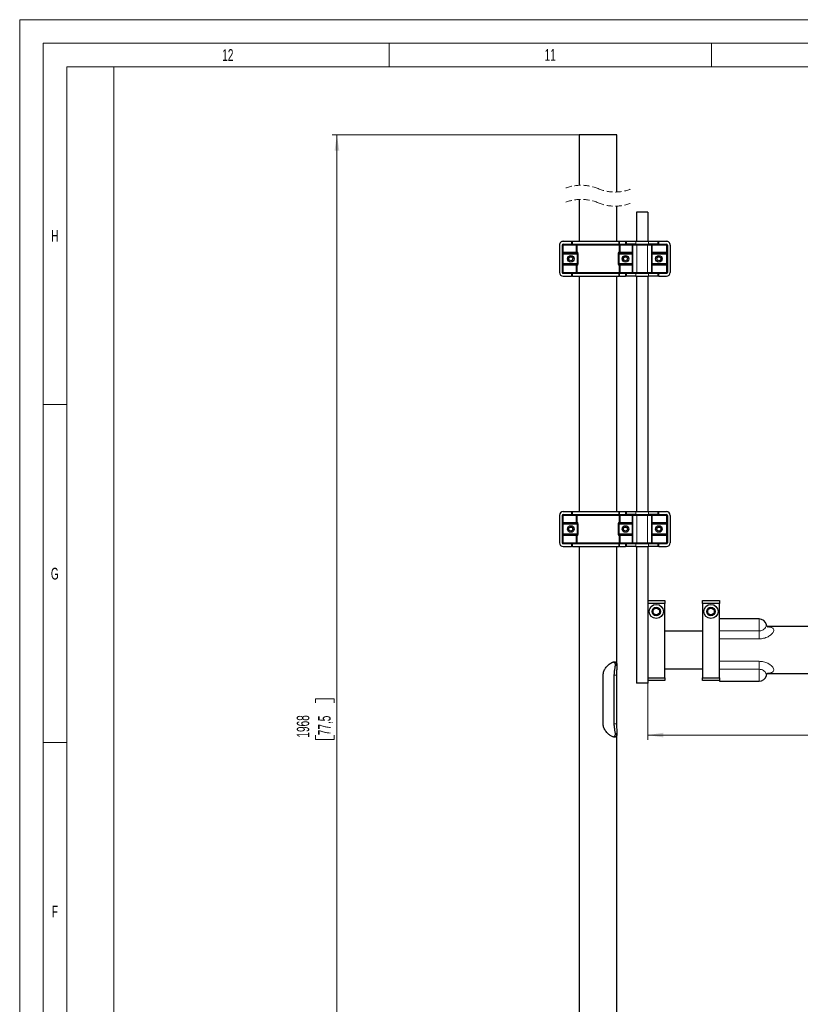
# Model space of a CAD drawing. Header units: millimetres. Extents: x 0 to 4205, y 0 to 2970.
# Tile 6 of 28: x 0 to 828, y 1925 to 2970. Entities that reach past the tile are written whole.
import ezdxf

# ---------------------------------------------------------------- set-up
doc = ezdxf.new("R2010")
doc.units = ezdxf.units.MM
doc.header["$LTSCALE"] = 5
doc.linetypes.add('HIDDEN', pattern=[1.905, 1.27, -0.635])
doc.styles.add('SLDTEXTSTYLE0', font='TXT', dxfattribs={"width": 0.605})
doc.styles.add('SLDTEXTSTYLE1', font='TXT', dxfattribs={"width": 0.638186})
doc.dimstyles.new('SLDDIMSTYLE2', dxfattribs={"dimtxt": 12.841593, "dimasz": 16.5, "dimexe": 0, "dimexo": 0.0625, "dimgap": 3.210398, "dimtad": 1, "dimdec": 1, "dimrnd": 1e-09, "dimzin": 12, "dimdsep": 46, "dimtxsty": 'SLDTEXTSTYLE0', "dimsah": 1, "dimcen": 0.09, "dimadec": 0, "dimazin": 3, "dimtfac": 1, "dimtdec": 1, "dimtofl": 0, "dimtmove": 0, "dimatfit": 3, "dimfxl": 0, "dimfrac": 2, "dimtolj": 1, "dimtzin": 12, "dimarcsym": 0})

# ---------------------------------------------------------------- blocks, each defined once
blk = doc.blocks.new('_D_5')
at = {"color": 7, "linetype": 'Continuous', "lineweight": 0}
for p, q in [((1661.5, 2282.7), (1661.5, 2205.4)), ((666.5, 2271.2), (666.5, 2205.4)), ((1268.4, 2233), (1264, 2233)), ((1264, 2233), (1264, 2213.3)), ((1302.7, 2233), (1307.2, 2233)), ((1307.2, 2233), (1307.2, 2213.3)), ((666.5, 2210.4), (1661.5, 2210.4)), ((1264, 2213.3), (1268.4, 2213.3)), ((1307.2, 2213.3), (1302.7, 2213.3))]:
    blk.add_line(p, q, dxfattribs=at)
at = {"color": 7, "linetype": 'Continuous', "lineweight": 18}
for points in [[(666.5, 2210.4), (683, 2207.9), (683, 2212.9)], [(1661.5, 2210.4), (1645, 2212.9), (1645, 2207.9)]]:
    blk.add_solid(points, dxfattribs=at)
at = {"color": 7, "linetype": 'Continuous', "lineweight": 18, "char_height": 13.23, "attachment_point": 1, "style": 'SLDTEXTSTYLE0'}
for s, insert in [('995', (1270.9, 2253)), ('39,2', (1268.4, 2230.3))]:
    blk.add_mtext(s, dxfattribs=dict(at, insert=insert))
blk = doc.blocks.new('_D_6')
at = {"color": 7, "linetype": 'Continuous', "lineweight": 0}
for p, q in [((595.8, 2847.6), (331.6, 2847.6)), ((336.6, 1540.2), (336.6, 2847.6)), ((314, 2244.5), (314, 2248.9)), ((314, 2248.9), (333.7, 2248.9)), ((333.7, 2248.9), (333.7, 2244.5)), ((314, 2210.2), (314, 2205.8)), ((333.7, 2205.8), (333.7, 2210.2)), ((314, 2205.8), (333.7, 2205.8)), ((570.8, 1540.2), (331.6, 1540.2))]:
    blk.add_line(p, q, dxfattribs=at)
at = {"color": 7, "linetype": 'Continuous', "lineweight": 18}
for points in [[(336.6, 2847.6), (334.1, 2831.1), (339.1, 2831.1)], [(336.6, 1540.2), (339.1, 1556.7), (334.1, 1556.7)]]:
    blk.add_solid(points, dxfattribs=at)
at = {"color": 7, "linetype": 'Continuous', "lineweight": 18, "char_height": 13.23, "attachment_point": 1, "rotation": 90, "style": 'SLDTEXTSTYLE0'}
for s, insert in [('1968', (294, 2207.7)), ('77,5', (316.7, 2210.2))]:
    blk.add_mtext(s, dxfattribs=dict(at, insert=insert))

msp = doc.modelspace()

# ---------------------------------------------------------------- linework, layer by layer
at = {"color": 7, "linetype": 'Continuous', "lineweight": 18}
for p, q in [((4205, 2970.000335), (0, 2970.000335)), ((0, 2970.000335), (0, 0)), ((4180, 2945.000335), (25, 2945.000335)), ((25, 2945.000335), (25, 25)), ((392.083335, 2945.000335), (392.083335, 2920.000335)), ((734.166665, 2945.000335), (734.166665, 2920.000335)), ((392.083335, 2920.000335), (50, 2920.000335)), ((50, 2920.000335), (50, 2561.250335)), ((100, 2920.000335), (100, 50)), ((734.166665, 2920.000335), (392.083335, 2920.000335)), ((1076.25, 2920.000335), (734.166665, 2920.000335)), ((25, 2561.250335), (50, 2561.250335)), ((50, 2561.250335), (50, 2202.500335)), ((25, 2202.500335), (50, 2202.500335)), ((50, 2202.500335), (50, 1843.750335))]:
    msp.add_line(p, q, dxfattribs=at)
at = {"color": 7, "linetype": 'Continuous', "lineweight": 25}
for p, q in [((593.773501, 2847.608519), (593.773501, 2794.154955)), ((603.773492, 2847.608519), (593.773501, 2847.608519)), ((633.773493, 2847.608519), (603.773492, 2847.608519)), ((633.773493, 2787.071181), (633.773493, 2847.608519)), ((593.773501, 2779.154919), (593.773501, 2734.68595)), ((633.773493, 2734.68595), (633.773493, 2772.071175)), ((666.523503, 2765.685938), (654.523509, 2765.685938)), ((654.523509, 2765.685938), (654.523509, 2734.68595)), ((666.523503, 2765.685938), (666.523503, 2734.68595)), ((572.773473, 2730.685942), (572.773473, 2701.685957)), ((575.773494, 2730.685942), (575.773494, 2701.685957)), ((576.773482, 2734.68595), (585.63103, 2734.68595)), ((576.773482, 2731.685959), (585.63103, 2731.685959)), ((585.63103, 2734.68595), (586.538809, 2734.68595)), ((586.538809, 2731.685959), (585.63103, 2731.685959)), ((586.538809, 2734.68595), (635.841416, 2734.68595)), ((586.538809, 2731.685959), (635.841416, 2731.685959)), ((635.841416, 2734.68595), (636.576997, 2734.68595)), ((636.576997, 2731.685959), (635.841416, 2731.685959)), ((636.576997, 2734.68595), (642.773496, 2734.68595)), ((636.576997, 2731.685959), (642.773496, 2731.685959)), ((642.773496, 2734.68595), (643.773483, 2734.68595)), ((643.773483, 2731.685959), (642.773496, 2731.685959)), ((643.773483, 2731.685959), (643.773483, 2734.68595)), ((643.773483, 2734.68595), (653.773503, 2734.68595)), ((653.773503, 2731.685959), (643.773483, 2731.685959)), ((650.773482, 2701.685957), (650.773482, 2730.685942)), ((653.773503, 2734.68595), (667.273508, 2734.68595)), ((653.773503, 2731.685959), (667.273508, 2731.685959)), ((667.273508, 2734.68595), (677.273499, 2734.68595)), ((677.273499, 2731.685959), (667.273508, 2731.685959)), ((670.2735, 2730.685942), (670.2735, 2701.685957)), ((677.273499, 2734.68595), (677.273499, 2731.685959)), ((677.273499, 2734.68595), (678.273486, 2734.68595)), ((678.273486, 2731.685959), (677.273499, 2731.685959)), ((678.273486, 2734.68595), (686.273502, 2734.68595)), ((678.273486, 2731.685959), (686.273502, 2731.685959)), ((687.273489, 2730.685942), (687.273489, 2701.685957)), ((690.27351, 2730.685942), (690.27351, 2701.685957)), ((576.773482, 2722.185962), (590.816991, 2722.185962)), ((636.729973, 2722.185962), (649.773495, 2722.185962)), ((671.273487, 2722.185962), (686.273502, 2722.185962)), ((590.816991, 2710.185937), (576.773482, 2710.185937)), ((649.773495, 2710.185937), (636.729973, 2710.185937)), ((686.273502, 2710.185937), (671.273487, 2710.185937)), ((576.773482, 2700.68594), (585.63103, 2700.68594)), ((576.773482, 2697.685949), (585.63103, 2697.685949)), ((585.63103, 2700.68594), (586.538809, 2700.68594)), ((586.538809, 2697.685949), (585.63103, 2697.685949)), ((586.538809, 2700.68594), (635.841416, 2700.68594)), ((586.538809, 2697.685949), (635.841416, 2697.685949)), ((593.773501, 2697.685949), (593.773501, 2447.685949)), ((633.773493, 2447.685949), (633.773493, 2697.685949)), ((635.841416, 2700.68594), (636.576997, 2700.68594)), ((636.576997, 2697.685949), (635.841416, 2697.685949)), ((636.576997, 2700.68594), (642.773496, 2700.68594)), ((636.576997, 2697.685949), (642.773496, 2697.685949)), ((642.773496, 2700.68594), (643.773483, 2700.68594)), ((643.773483, 2697.685949), (642.773496, 2697.685949)), ((643.773483, 2697.685949), (643.773483, 2700.68594)), ((643.773483, 2700.68594), (653.773503, 2700.68594)), ((653.773503, 2697.685949), (643.773483, 2697.685949)), ((653.773503, 2700.68594), (667.273508, 2700.68594)), ((653.773503, 2697.685949), (667.273508, 2697.685949)), ((654.523509, 2697.685949), (654.523509, 2447.685949)), ((666.523503, 2697.685949), (666.523503, 2447.685949)), ((667.273508, 2700.68594), (677.273499, 2700.68594)), ((677.273499, 2697.685949), (667.273508, 2697.685949)), ((677.273499, 2700.68594), (677.273499, 2697.685949)), ((677.273499, 2700.68594), (678.273486, 2700.68594)), ((678.273486, 2697.685949), (677.273499, 2697.685949)), ((678.273486, 2700.68594), (686.273502, 2700.68594)), ((678.273486, 2697.685949), (686.273502, 2697.685949)), ((576.773482, 2447.685949), (585.63103, 2447.685949)), ((585.63103, 2447.685949), (586.538809, 2447.685949)), ((586.538809, 2447.685949), (635.841416, 2447.685949)), ((635.841416, 2447.685949), (636.576997, 2447.685949)), ((636.576997, 2447.685949), (642.773496, 2447.685949)), ((642.773496, 2447.685949), (643.773483, 2447.685949)), ((643.773483, 2444.685951), (643.773483, 2447.685949)), ((643.773483, 2447.685949), (653.773503, 2447.685949)), ((653.773503, 2447.685949), (667.273508, 2447.685949)), ((667.273508, 2447.685949), (677.273499, 2447.685949)), ((677.273499, 2447.685949), (677.273499, 2444.685951)), ((677.273499, 2447.685949), (678.273486, 2447.685949)), ((678.273486, 2447.685949), (686.273502, 2447.685949)), ((572.773473, 2443.685949), (572.773473, 2414.685949)), ((575.773494, 2443.685949), (575.773494, 2414.685949)), ((576.773482, 2444.685951), (585.63103, 2444.685951)), ((586.538809, 2444.685951), (585.63103, 2444.685951)), ((586.538809, 2444.685951), (635.841416, 2444.685951)), ((636.576997, 2444.685951), (635.841416, 2444.685951)), ((636.576997, 2444.685951), (642.773496, 2444.685951)), ((643.773483, 2444.685951), (642.773496, 2444.685951)), ((653.773503, 2444.685951), (643.773483, 2444.685951)), ((650.773482, 2414.685949), (650.773482, 2443.685949)), ((653.773503, 2444.685951), (667.273508, 2444.685951)), ((677.273499, 2444.685951), (667.273508, 2444.685951)), ((670.2735, 2443.685949), (670.2735, 2414.685949)), ((678.273486, 2444.685951), (677.273499, 2444.685951)), ((678.273486, 2444.685951), (686.273502, 2444.685951)), ((687.273489, 2443.685949), (687.273489, 2414.685949)), ((690.27351, 2443.685949), (690.27351, 2414.685949)), ((576.773482, 2435.185954), (590.816991, 2435.185954)), ((636.729973, 2435.185954), (649.773495, 2435.185954)), ((671.273487, 2435.185954), (686.273502, 2435.185954)), ((590.816991, 2423.185952), (576.773482, 2423.185952)), ((649.773495, 2423.185952), (636.729973, 2423.185952)), ((686.273502, 2423.185952), (671.273487, 2423.185952)), ((576.773482, 2413.685947), (585.63103, 2413.685947)), ((576.773482, 2410.685949), (585.63103, 2410.685949)), ((585.63103, 2413.685947), (586.538809, 2413.685947)), ((586.538809, 2410.685949), (585.63103, 2410.685949)), ((586.538809, 2413.685947), (635.841416, 2413.685947)), ((586.538809, 2410.685949), (635.841416, 2410.685949)), ((593.773501, 2410.685949), (593.773501, 1549.185924)), ((633.773493, 2283.973872), (633.773493, 2410.685949)), ((635.841416, 2413.685947), (636.576997, 2413.685947)), ((636.576997, 2410.685949), (635.841416, 2410.685949)), ((636.576997, 2413.685947), (642.773496, 2413.685947)), ((636.576997, 2410.685949), (642.773496, 2410.685949)), ((642.773496, 2413.685947), (643.773483, 2413.685947)), ((643.773483, 2410.685949), (642.773496, 2410.685949)), ((643.773483, 2410.685949), (643.773483, 2413.685947)), ((643.773483, 2413.685947), (653.773503, 2413.685947)), ((653.773503, 2410.685949), (643.773483, 2410.685949)), ((653.773503, 2413.685947), (667.273508, 2413.685947)), ((653.773503, 2410.685949), (667.273508, 2410.685949)), ((654.523509, 2410.685949), (654.523509, 2265.685953)), ((666.523503, 2410.685949), (666.523503, 2265.685953)), ((667.273508, 2413.685947), (677.273499, 2413.685947)), ((677.273499, 2410.685949), (667.273508, 2410.685949)), ((677.273499, 2413.685947), (677.273499, 2410.685949)), ((677.273499, 2413.685947), (678.273486, 2413.685947)), ((678.273486, 2410.685949), (677.273499, 2410.685949)), ((678.273486, 2413.685947), (686.273502, 2413.685947)), ((678.273486, 2410.685949), (686.273502, 2410.685949)), ((666.523503, 2353.185951), (684.52351, 2353.185951)), ((684.52351, 2353.185951), (684.52351, 2350.185951)), ((724.523502, 2353.185951), (742.523508, 2353.185951)), ((724.523502, 2350.185951), (724.523502, 2353.185951)), ((742.523508, 2353.185951), (742.523508, 2350.185951)), ((684.52351, 2350.185951), (666.523503, 2350.185951)), ((666.523503, 2350.185951), (666.523503, 2271.185953)), ((684.52351, 2271.185953), (684.52351, 2350.185951)), ((742.523508, 2350.185951), (724.523502, 2350.185951)), ((724.523502, 2350.185951), (724.523502, 2271.185953)), ((742.523508, 2271.185953), (742.523508, 2350.185951)), ((784.523504, 2333.685951), (742.723512, 2333.685951)), ((893.453928, 2325.685951), (793.348568, 2325.685951)), ((724.523502, 2320.685951), (684.52351, 2320.685951)), ((684.52351, 2280.68595), (724.523502, 2280.68595)), ((619.142817, 2222.185954), (619.142817, 2274.185952)), ((630.571442, 2274.185952), (630.571442, 2222.185954)), ((633.142816, 2274.185952), (633.142816, 2222.185954)), ((666.523503, 2271.185953), (684.52351, 2271.185953)), ((684.52351, 2271.185953), (684.52351, 2268.185951)), ((724.523502, 2271.185953), (742.523508, 2271.185953)), ((724.523502, 2268.185951), (724.523502, 2271.185953)), ((742.523508, 2271.185953), (742.523508, 2268.185951)), ((793.368088, 2275.685951), (893.453928, 2275.685951)), ((666.523503, 2265.685953), (654.523509, 2265.685953)), ((684.52351, 2268.185951), (666.523503, 2268.185951)), ((742.523508, 2268.185951), (724.523502, 2268.185951)), ((742.523508, 2267.885953), (742.523508, 2268.185951)), ((742.723512, 2267.68595), (784.523504, 2267.68595)), ((633.773493, 1549.185924), (633.773493, 2212.437905))]:
    msp.add_line(p, q, dxfattribs=at)
at = {"color": 8, "linetype": 'Continuous', "lineweight": 18}
for p, q in [((575.773494, 2730.685942), (576.773482, 2730.685942)), ((576.773482, 2731.685959), (576.773482, 2730.685942)), ((590.535598, 2730.685942), (576.773482, 2730.685942)), ((576.773482, 2730.685942), (576.773482, 2723.185949)), ((585.63103, 2731.685959), (585.63103, 2734.68595)), ((586.538809, 2734.68595), (586.538809, 2731.685959)), ((590.535598, 2731.685959), (590.535598, 2730.685942)), ((590.535598, 2730.685942), (591.503816, 2730.685942)), ((590.535598, 2723.185949), (590.535598, 2730.685942)), ((636.043148, 2730.685942), (591.503816, 2730.685942)), ((591.503816, 2730.685942), (591.503816, 2723.185949)), ((635.841416, 2731.685959), (635.841416, 2734.68595)), ((636.043148, 2723.185949), (636.043148, 2730.685942)), ((637.011396, 2730.685942), (636.043148, 2730.685942)), ((636.576997, 2734.68595), (636.576997, 2731.685959)), ((637.011396, 2731.685959), (637.011396, 2730.685942)), ((649.773495, 2730.685942), (637.011396, 2730.685942)), ((637.011396, 2730.685942), (637.011396, 2723.185949)), ((642.773496, 2731.685959), (642.773496, 2734.68595)), ((649.773495, 2731.685959), (649.773495, 2730.685942)), ((650.773482, 2730.685942), (649.773495, 2730.685942)), ((649.773495, 2723.185949), (649.773495, 2730.685942)), ((654.773491, 2730.685942), (650.773482, 2730.685942)), ((653.773503, 2734.68595), (653.773503, 2731.685959)), ((654.773491, 2730.685942), (654.773491, 2731.685959)), ((666.273492, 2730.685942), (654.773491, 2730.685942)), ((654.773491, 2730.685942), (654.773491, 2701.685957)), ((666.273492, 2730.685942), (666.273492, 2731.685959)), ((670.2735, 2730.685942), (666.273492, 2730.685942)), ((666.273492, 2701.685957), (666.273492, 2730.685942)), ((667.273508, 2731.685959), (667.273508, 2734.68595)), ((670.2735, 2730.685942), (671.273487, 2730.685942)), ((671.273487, 2731.685959), (671.273487, 2730.685942)), ((686.273502, 2730.685942), (671.273487, 2730.685942)), ((671.273487, 2730.685942), (671.273487, 2723.185949)), ((678.273486, 2734.68595), (678.273486, 2731.685959)), ((686.273502, 2731.685959), (686.273502, 2730.685942)), ((686.273502, 2730.685942), (687.273489, 2730.685942)), ((686.273502, 2723.185949), (686.273502, 2730.685942)), ((575.773494, 2723.185949), (576.773482, 2723.185949)), ((575.773494, 2721.185945), (576.773482, 2721.185945)), ((576.773482, 2723.185949), (576.773482, 2722.185962)), ((576.773482, 2723.185949), (590.535598, 2723.185949)), ((576.773482, 2721.185945), (576.773482, 2722.185962)), ((576.773482, 2721.185945), (576.773482, 2711.185954)), ((591.524916, 2721.185945), (576.773482, 2721.185945)), ((590.535598, 2723.185949), (590.535598, 2722.185962)), ((590.535598, 2723.185949), (591.503816, 2723.185949)), ((591.503816, 2723.185949), (591.773527, 2723.185949)), ((591.524916, 2721.185945), (592.451947, 2721.185945)), ((591.524916, 2711.185954), (591.524916, 2721.185945)), ((592.451947, 2721.185945), (592.451947, 2711.185954)), ((635.095077, 2711.185954), (635.095077, 2721.185945)), ((635.095077, 2721.185945), (636.022078, 2721.185945)), ((635.773467, 2723.185949), (636.043148, 2723.185949)), ((636.022078, 2721.185945), (636.022078, 2711.185954)), ((649.773495, 2721.185945), (636.022078, 2721.185945)), ((637.011396, 2723.185949), (636.043148, 2723.185949)), ((637.011396, 2723.185949), (649.773495, 2723.185949)), ((637.011396, 2723.185949), (637.011396, 2722.185962)), ((650.773482, 2723.185949), (649.773495, 2723.185949)), ((649.773495, 2723.185949), (649.773495, 2722.185962)), ((649.773495, 2721.185945), (649.773495, 2722.185962)), ((649.773495, 2721.185945), (650.773482, 2721.185945)), ((649.773495, 2711.185954), (649.773495, 2721.185945)), ((670.2735, 2723.185949), (671.273487, 2723.185949)), ((670.2735, 2721.185945), (671.273487, 2721.185945)), ((671.273487, 2723.185949), (686.273502, 2723.185949)), ((671.273487, 2723.185949), (671.273487, 2722.185962)), ((671.273487, 2721.185945), (671.273487, 2722.185962)), ((671.273487, 2721.185945), (671.273487, 2711.185954)), ((686.273502, 2721.185945), (671.273487, 2721.185945)), ((686.273502, 2723.185949), (686.273502, 2722.185962)), ((686.273502, 2723.185949), (687.273489, 2723.185949)), ((686.273502, 2721.185945), (686.273502, 2722.185962)), ((686.273502, 2721.185945), (687.273489, 2721.185945)), ((686.273502, 2711.185954), (686.273502, 2721.185945)), ((575.773494, 2711.185954), (576.773482, 2711.185954)), ((575.773494, 2709.18595), (576.773482, 2709.18595)), ((576.773482, 2710.185937), (576.773482, 2711.185954)), ((576.773482, 2711.185954), (591.524916, 2711.185954)), ((576.773482, 2709.18595), (576.773482, 2710.185937)), ((590.535598, 2709.18595), (576.773482, 2709.18595)), ((576.773482, 2709.18595), (576.773482, 2701.685957)), ((590.535598, 2709.18595), (590.535598, 2710.185937)), ((590.535598, 2709.18595), (591.503816, 2709.18595)), ((590.535598, 2701.685957), (590.535598, 2709.18595)), ((591.503816, 2709.18595), (591.503816, 2701.685957)), ((591.773527, 2709.18595), (591.503816, 2709.18595)), ((591.524916, 2711.185954), (592.451947, 2711.185954)), ((635.095077, 2711.185954), (636.022078, 2711.185954)), ((636.043148, 2709.18595), (635.773467, 2709.18595)), ((636.022078, 2711.185954), (649.773495, 2711.185954)), ((636.043148, 2701.685957), (636.043148, 2709.18595)), ((637.011396, 2709.18595), (636.043148, 2709.18595)), ((637.011396, 2709.18595), (637.011396, 2710.185937)), ((649.773495, 2709.18595), (637.011396, 2709.18595)), ((637.011396, 2709.18595), (637.011396, 2701.685957)), ((649.773495, 2711.185954), (650.773482, 2711.185954)), ((649.773495, 2710.185937), (649.773495, 2711.185954)), ((649.773495, 2709.18595), (649.773495, 2710.185937)), ((650.773482, 2709.18595), (649.773495, 2709.18595)), ((649.773495, 2701.685957), (649.773495, 2709.18595)), ((670.2735, 2711.185954), (671.273487, 2711.185954)), ((670.2735, 2709.18595), (671.273487, 2709.18595)), ((671.273487, 2710.185937), (671.273487, 2711.185954)), ((671.273487, 2711.185954), (686.273502, 2711.185954)), ((671.273487, 2709.18595), (671.273487, 2710.185937)), ((686.273502, 2709.18595), (671.273487, 2709.18595)), ((671.273487, 2709.18595), (671.273487, 2701.685957)), ((686.273502, 2711.185954), (687.273489, 2711.185954)), ((686.273502, 2710.185937), (686.273502, 2711.185954)), ((686.273502, 2709.18595), (686.273502, 2710.185937)), ((686.273502, 2709.18595), (687.273489, 2709.18595)), ((686.273502, 2701.685957), (686.273502, 2709.18595)), ((575.773494, 2701.685957), (576.773482, 2701.685957)), ((576.773482, 2700.68594), (576.773482, 2701.685957)), ((576.773482, 2701.685957), (590.535598, 2701.685957)), ((585.63103, 2697.685949), (585.63103, 2700.68594)), ((586.538809, 2700.68594), (586.538809, 2697.685949)), ((590.535598, 2701.685957), (591.503816, 2701.685957)), ((590.535598, 2700.68594), (590.535598, 2701.685957)), ((591.503816, 2701.685957), (636.043148, 2701.685957)), ((635.841416, 2697.685949), (635.841416, 2700.68594)), ((637.011396, 2701.685957), (636.043148, 2701.685957)), ((636.576997, 2700.68594), (636.576997, 2697.685949)), ((637.011396, 2700.68594), (637.011396, 2701.685957)), ((637.011396, 2701.685957), (649.773495, 2701.685957)), ((642.773496, 2697.685949), (642.773496, 2700.68594)), ((650.773482, 2701.685957), (649.773495, 2701.685957)), ((649.773495, 2700.68594), (649.773495, 2701.685957)), ((650.773482, 2701.685957), (654.773491, 2701.685957)), ((653.773503, 2700.68594), (653.773503, 2697.685949)), ((654.773491, 2700.68594), (654.773491, 2701.685957)), ((654.773491, 2701.685957), (666.273492, 2701.685957)), ((666.273492, 2700.68594), (666.273492, 2701.685957)), ((666.273492, 2701.685957), (670.2735, 2701.685957)), ((667.273508, 2697.685949), (667.273508, 2700.68594)), ((670.2735, 2701.685957), (671.273487, 2701.685957)), ((671.273487, 2700.68594), (671.273487, 2701.685957)), ((671.273487, 2701.685957), (686.273502, 2701.685957)), ((678.273486, 2700.68594), (678.273486, 2697.685949)), ((686.273502, 2701.685957), (687.273489, 2701.685957)), ((686.273502, 2700.68594), (686.273502, 2701.685957)), ((585.63103, 2444.685951), (585.63103, 2447.685949)), ((586.538809, 2447.685949), (586.538809, 2444.685951)), ((635.841416, 2444.685951), (635.841416, 2447.685949)), ((636.576997, 2447.685949), (636.576997, 2444.685951)), ((642.773496, 2444.685951), (642.773496, 2447.685949)), ((653.773503, 2447.685949), (653.773503, 2444.685951)), ((667.273508, 2444.685951), (667.273508, 2447.685949)), ((678.273486, 2447.685949), (678.273486, 2444.685951)), ((575.773494, 2443.685949), (576.773482, 2443.685949)), ((575.773494, 2436.185948), (576.773482, 2436.185948)), ((576.773482, 2444.685951), (576.773482, 2443.685949)), ((590.535598, 2443.685949), (576.773482, 2443.685949)), ((576.773482, 2443.685949), (576.773482, 2436.185948)), ((576.773482, 2436.185948), (576.773482, 2435.185954)), ((576.773482, 2436.185948), (590.535598, 2436.185948)), ((590.535598, 2444.685951), (590.535598, 2443.685949)), ((590.535598, 2443.685949), (591.503816, 2443.685949)), ((590.535598, 2436.185948), (590.535598, 2443.685949)), ((590.535598, 2436.185948), (590.535598, 2435.185954)), ((590.535598, 2436.185948), (591.503816, 2436.185948)), ((636.043148, 2443.685949), (591.503816, 2443.685949)), ((591.503816, 2443.685949), (591.503816, 2436.185948)), ((591.503816, 2436.185948), (591.773527, 2436.185948)), ((635.773467, 2436.185948), (636.043148, 2436.185948)), ((636.043148, 2436.185948), (636.043148, 2443.685949)), ((637.011396, 2443.685949), (636.043148, 2443.685949)), ((637.011396, 2436.185948), (636.043148, 2436.185948)), ((637.011396, 2444.685951), (637.011396, 2443.685949)), ((649.773495, 2443.685949), (637.011396, 2443.685949)), ((637.011396, 2443.685949), (637.011396, 2436.185948)), ((637.011396, 2436.185948), (649.773495, 2436.185948)), ((637.011396, 2436.185948), (637.011396, 2435.185954)), ((649.773495, 2444.685951), (649.773495, 2443.685949)), ((650.773482, 2443.685949), (649.773495, 2443.685949)), ((649.773495, 2436.185948), (649.773495, 2443.685949)), ((650.773482, 2436.185948), (649.773495, 2436.185948)), ((649.773495, 2436.185948), (649.773495, 2435.185954)), ((654.773491, 2443.685949), (650.773482, 2443.685949)), ((654.773491, 2443.685949), (654.773491, 2444.685951)), ((666.273492, 2443.685949), (654.773491, 2443.685949)), ((654.773491, 2443.685949), (654.773491, 2414.685949)), ((666.273492, 2443.685949), (666.273492, 2444.685951)), ((670.2735, 2443.685949), (666.273492, 2443.685949)), ((666.273492, 2414.685949), (666.273492, 2443.685949)), ((670.2735, 2443.685949), (671.273487, 2443.685949)), ((670.2735, 2436.185948), (671.273487, 2436.185948)), ((671.273487, 2444.685951), (671.273487, 2443.685949)), ((686.273502, 2443.685949), (671.273487, 2443.685949)), ((671.273487, 2443.685949), (671.273487, 2436.185948)), ((671.273487, 2436.185948), (686.273502, 2436.185948)), ((671.273487, 2436.185948), (671.273487, 2435.185954)), ((686.273502, 2444.685951), (686.273502, 2443.685949)), ((686.273502, 2443.685949), (687.273489, 2443.685949)), ((686.273502, 2436.185948), (686.273502, 2443.685949)), ((686.273502, 2436.185948), (686.273502, 2435.185954)), ((686.273502, 2436.185948), (687.273489, 2436.185948)), ((575.773494, 2434.185952), (576.773482, 2434.185952)), ((576.773482, 2434.185952), (576.773482, 2435.185954)), ((576.773482, 2434.185952), (576.773482, 2424.185954)), ((591.524916, 2434.185952), (576.773482, 2434.185952)), ((591.524916, 2434.185952), (592.451947, 2434.185952)), ((591.524916, 2424.185954), (591.524916, 2434.185952)), ((592.451947, 2434.185952), (592.451947, 2424.185954)), ((635.095077, 2424.185954), (635.095077, 2434.185952)), ((635.095077, 2434.185952), (636.022078, 2434.185952)), ((636.022078, 2434.185952), (636.022078, 2424.185954)), ((649.773495, 2434.185952), (636.022078, 2434.185952)), ((649.773495, 2434.185952), (649.773495, 2435.185954)), ((649.773495, 2434.185952), (650.773482, 2434.185952)), ((649.773495, 2424.185954), (649.773495, 2434.185952)), ((670.2735, 2434.185952), (671.273487, 2434.185952)), ((671.273487, 2434.185952), (671.273487, 2435.185954)), ((671.273487, 2434.185952), (671.273487, 2424.185954)), ((686.273502, 2434.185952), (671.273487, 2434.185952)), ((686.273502, 2434.185952), (686.273502, 2435.185954)), ((686.273502, 2434.185952), (687.273489, 2434.185952)), ((686.273502, 2424.185954), (686.273502, 2434.185952)), ((575.773494, 2424.185954), (576.773482, 2424.185954)), ((575.773494, 2422.18595), (576.773482, 2422.18595)), ((576.773482, 2423.185952), (576.773482, 2424.185954)), ((576.773482, 2424.185954), (591.524916, 2424.185954)), ((576.773482, 2422.18595), (576.773482, 2423.185952)), ((590.535598, 2422.18595), (576.773482, 2422.18595)), ((576.773482, 2422.18595), (576.773482, 2414.685949)), ((590.535598, 2422.18595), (590.535598, 2423.185952)), ((590.535598, 2422.18595), (591.503816, 2422.18595)), ((590.535598, 2414.685949), (590.535598, 2422.18595)), ((591.503816, 2422.18595), (591.503816, 2414.685949)), ((591.773527, 2422.18595), (591.503816, 2422.18595)), ((591.524916, 2424.185954), (592.451947, 2424.185954)), ((635.095077, 2424.185954), (636.022078, 2424.185954)), ((636.043148, 2422.18595), (635.773467, 2422.18595)), ((636.022078, 2424.185954), (649.773495, 2424.185954)), ((636.043148, 2414.685949), (636.043148, 2422.18595)), ((637.011396, 2422.18595), (636.043148, 2422.18595)), ((637.011396, 2422.18595), (637.011396, 2423.185952)), ((649.773495, 2422.18595), (637.011396, 2422.18595)), ((637.011396, 2422.18595), (637.011396, 2414.685949)), ((649.773495, 2424.185954), (650.773482, 2424.185954)), ((649.773495, 2423.185952), (649.773495, 2424.185954)), ((649.773495, 2422.18595), (649.773495, 2423.185952)), ((650.773482, 2422.18595), (649.773495, 2422.18595)), ((649.773495, 2414.685949), (649.773495, 2422.18595)), ((670.2735, 2424.185954), (671.273487, 2424.185954)), ((670.2735, 2422.18595), (671.273487, 2422.18595)), ((671.273487, 2423.185952), (671.273487, 2424.185954)), ((671.273487, 2424.185954), (686.273502, 2424.185954)), ((671.273487, 2422.18595), (671.273487, 2423.185952)), ((686.273502, 2422.18595), (671.273487, 2422.18595)), ((671.273487, 2422.18595), (671.273487, 2414.685949)), ((686.273502, 2424.185954), (687.273489, 2424.185954)), ((686.273502, 2423.185952), (686.273502, 2424.185954)), ((686.273502, 2422.18595), (686.273502, 2423.185952)), ((686.273502, 2422.18595), (687.273489, 2422.18595)), ((686.273502, 2414.685949), (686.273502, 2422.18595)), ((575.773494, 2414.685949), (576.773482, 2414.685949)), ((576.773482, 2413.685947), (576.773482, 2414.685949)), ((576.773482, 2414.685949), (590.535598, 2414.685949)), ((585.63103, 2410.685949), (585.63103, 2413.685947)), ((586.538809, 2413.685947), (586.538809, 2410.685949)), ((590.535598, 2414.685949), (591.503816, 2414.685949)), ((590.535598, 2413.685947), (590.535598, 2414.685949)), ((591.503816, 2414.685949), (636.043148, 2414.685949)), ((635.841416, 2410.685949), (635.841416, 2413.685947)), ((637.011396, 2414.685949), (636.043148, 2414.685949)), ((636.576997, 2413.685947), (636.576997, 2410.685949)), ((637.011396, 2413.685947), (637.011396, 2414.685949)), ((637.011396, 2414.685949), (649.773495, 2414.685949)), ((642.773496, 2410.685949), (642.773496, 2413.685947)), ((650.773482, 2414.685949), (649.773495, 2414.685949)), ((649.773495, 2413.685947), (649.773495, 2414.685949)), ((650.773482, 2414.685949), (654.773491, 2414.685949)), ((653.773503, 2413.685947), (653.773503, 2410.685949)), ((654.773491, 2413.685947), (654.773491, 2414.685949)), ((654.773491, 2414.685949), (666.273492, 2414.685949)), ((666.273492, 2413.685947), (666.273492, 2414.685949)), ((666.273492, 2414.685949), (670.2735, 2414.685949)), ((667.273508, 2410.685949), (667.273508, 2413.685947)), ((670.2735, 2414.685949), (671.273487, 2414.685949)), ((671.273487, 2413.685947), (671.273487, 2414.685949)), ((671.273487, 2414.685949), (686.273502, 2414.685949)), ((678.273486, 2413.685947), (678.273486, 2410.685949)), ((686.273502, 2414.685949), (687.273489, 2414.685949)), ((686.273502, 2413.685947), (686.273502, 2414.685949)), ((742.723512, 2333.685951), (742.723512, 2321.038509)), ((784.523504, 2321.038509), (784.523504, 2333.685951)), ((742.723512, 2321.038509), (784.523504, 2321.038509)), ((742.723512, 2321.038509), (742.723512, 2312.583767)), ((784.523504, 2312.583767), (784.523504, 2321.038509)), ((742.723512, 2312.583767), (742.723512, 2288.788136)), ((784.523504, 2312.583767), (742.723512, 2312.583767)), ((742.723512, 2288.788136), (784.523504, 2288.788136)), ((742.723512, 2288.788136), (742.723512, 2280.333392)), ((742.723512, 2280.333392), (742.723512, 2267.68595)), ((784.523504, 2280.333392), (742.723512, 2280.333392)), ((784.523504, 2288.788136), (784.523504, 2280.333392)), ((784.523504, 2267.68595), (784.523504, 2280.333392)), ((633.142816, 2274.185952), (630.571442, 2274.185952)), ((633.142816, 2222.185954), (630.571442, 2222.185954))]:
    msp.add_line(p, q, dxfattribs=at)
at = {"color": 8, "linetype": 'Continuous', "lineweight": 18, "flags": 128}
for points in [[(742.523508, 2321.154696), (742.527353, 2321.132029), (742.538707, 2321.110233), (742.557215, 2321.090147), (742.58207, 2321.07254), (742.612379, 2321.058091), (742.646949, 2321.047354), (742.684471, 2321.040742), (742.723512, 2321.038509)], [(742.523508, 2312.488585), (742.527353, 2312.507154), (742.538707, 2312.52501), (742.557215, 2312.541466), (742.58207, 2312.555888), (742.612379, 2312.567726), (742.646949, 2312.576521), (742.684471, 2312.581938), (742.723512, 2312.583767)], [(742.523508, 2288.883317), (742.527353, 2288.86475), (742.538707, 2288.846891), (742.557215, 2288.830437), (742.58207, 2288.816012), (742.612379, 2288.804177), (742.646949, 2288.795382), (742.684471, 2288.789965), (742.723512, 2288.788136)], [(742.523508, 2280.217208), (742.527353, 2280.239872), (742.538707, 2280.261669), (742.557215, 2280.281756), (742.58207, 2280.299362), (742.612379, 2280.313812), (742.646949, 2280.324548), (742.684471, 2280.331161), (742.723512, 2280.333392)]]:
    msp.add_lwpolyline(points, dxfattribs=at)
at = {"color": 7, "linetype": 'Continuous', "lineweight": 25}
for centre, radius in [((584.773471, 2716.185947), 3.499996), ((584.77348, 2716.185972), 2.100005), ((642.773499, 2716.185947), 3.499996), ((642.773511, 2716.185964), 2.099999), ((678.273489, 2716.185947), 3.499996), ((678.273501, 2716.185964), 2.099999), ((584.773476, 2429.185951), 3.499996), ((584.77348, 2429.185956), 2.100005), ((642.773504, 2429.185951), 3.499996), ((642.773511, 2429.185949), 2.099999), ((678.273494, 2429.185951), 3.499996), ((678.273501, 2429.185949), 2.099999), ((675.523492, 2341.685944), 7.499995), ((675.523492, 2341.68595), 4.499998), ((675.523504, 2341.685951), 3.492552), ((733.52349, 2341.685944), 7.499995), ((733.52349, 2341.68595), 4.499998), ((733.523502, 2341.685951), 3.492552)]:
    msp.add_circle(centre, radius, dxfattribs=at)
at = {"color": 7, "linetype": 'HIDDEN', "lineweight": 18}
for centre, start, end in [((595.835997, 2747.563049), 67.380135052, 112.619864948), ((631.710997, 2833.663049), 247.380135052, 292.619864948), ((595.835997, 2732.563049), 67.380135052, 112.619864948), ((631.710997, 2818.663049), 247.380135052, 292.619864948)]:
    msp.add_arc(centre, 46.6375, start, end, dxfattribs=at)
at = {"color": 7, "linetype": 'Continuous', "lineweight": 25}
for centre, radius, start, end in [((576.773477, 2730.685946), 4.000004, 89.999938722, 180.000061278), ((576.773508, 2730.685945), 1.000014, 90.001521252, 180.000186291), ((649.77352, 2730.685996), 0.999963, 359.996898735, 90.001393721), ((671.273513, 2730.685945), 1.000014, 90.001521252, 180.000186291), ((686.273507, 2730.685946), 4.000004, 359.999938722, 90.000061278), ((686.273476, 2730.685945), 1.000014, 359.999813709, 89.998478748), ((576.773508, 2723.185975), 1.000014, 180.001521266, 269.998478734), ((649.77352, 2723.185924), 0.999963, 269.998606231, 0.001393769), ((671.273513, 2723.185975), 1.000014, 180.001521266, 269.998478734), ((686.273476, 2723.185975), 1.000014, 270.001521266, 359.998478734), ((576.773457, 2709.185975), 0.999963, 89.998606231, 180.001393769), ((649.773571, 2709.186025), 0.999912, 359.995691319, 90.004308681), ((671.273462, 2709.185975), 0.999963, 89.998606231, 180.001393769), ((686.273527, 2709.185975), 0.999963, 359.998606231, 90.001393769), ((576.773528, 2701.686004), 4.000055, 180.000667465, 269.999332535), ((576.773508, 2701.685954), 1.000014, 179.999813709, 269.998478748), ((649.77352, 2701.685903), 0.999963, 269.998606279, 0.003101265), ((671.273513, 2701.685954), 1.000014, 179.999813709, 269.998478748), ((686.273456, 2701.686004), 4.000055, 270.000667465, 359.999332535), ((686.273476, 2701.685954), 1.000014, 270.001521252, 0.000186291), ((576.773503, 2443.68592), 4.000029, 90.000303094, 179.999590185), ((686.273481, 2443.68592), 4.000029, 0.000409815, 89.999696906), ((576.773495, 2443.68595), 1.000001, 90.000792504, 180.000061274), ((576.773495, 2436.185955), 1.000001, 180.000365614, 269.999207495), ((649.773532, 2443.686001), 0.99995, 359.997023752, 90.00212247), ((649.773532, 2436.185904), 0.99995, 269.997877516, 0.002549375), ((671.273501, 2443.68595), 1.000001, 90.000792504, 180.000061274), ((671.273501, 2436.185955), 1.000001, 180.000365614, 269.999207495), ((686.273488, 2443.68595), 1.000001, 359.999938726, 89.999207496), ((686.273488, 2436.185955), 1.000001, 270.000792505, 359.999634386), ((576.773508, 2422.185938), 1.000014, 90.001521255, 179.999332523), ((649.77352, 2422.185989), 0.999963, 359.997752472, 90.001393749), ((671.273513, 2422.185938), 1.000014, 90.001521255, 179.999332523), ((686.273476, 2422.185938), 1.000014, 0.000667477, 89.998478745), ((576.773503, 2414.685978), 4.000029, 180.000409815, 269.999696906), ((576.773508, 2414.685961), 1.000014, 180.000667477, 269.998478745), ((649.77352, 2414.68591), 0.999963, 269.998606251, 0.002247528), ((671.273513, 2414.685961), 1.000014, 180.000667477, 269.998478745), ((686.273481, 2414.685978), 4.000029, 270.000303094, 359.999590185), ((686.273476, 2414.685961), 1.000014, 270.001521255, 359.999332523), ((742.723479, 2333.48598), 0.199971, 89.990693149, 180.008339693), ((784.523509, 2325.685955), 7.999996, 13.715568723, 90.000039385), ((784.5235, 2275.685951), 8.000001, 270.000025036, 346.227054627), ((742.723475, 2267.885917), 0.199967, 179.989611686, 270.010388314)]:
    msp.add_arc(centre, radius, start, end, dxfattribs=at)
at = {"color": 8, "linetype": 'Continuous', "lineweight": 18}
for centre, radius, start, end in [((590.519495, 2730.701644), 0.984446, 359.08607885, 89.062724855), ((637.027534, 2730.701581), 0.98451, 90.939243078, 180.910190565), ((590.519507, 2723.170263), 0.984433, 270.936537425, 0.912952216), ((590.794844, 2723.164626), 0.978915, 271.296412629, 1.248096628), ((636.752195, 2723.164669), 0.978959, 178.754440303, 268.699267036), ((637.027521, 2723.170327), 0.984497, 179.090778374, 269.061494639), ((590.519525, 2709.201652), 0.984416, 359.086067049, 89.06444331), ((590.794861, 2709.207289), 0.978898, 358.750919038, 88.704571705), ((636.752178, 2709.207247), 0.978943, 91.299748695, 181.246543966), ((637.027504, 2709.201589), 0.98448, 90.937524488, 180.9102025), ((590.519464, 2701.670284), 0.984476, 270.93900001, 0.912196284), ((637.027564, 2701.670347), 0.98454, 179.091533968, 269.059032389), ((590.519495, 2443.701636), 0.984446, 359.086929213, 89.062727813), ((590.519505, 2436.170258), 0.984435, 270.936656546, 0.913259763), ((590.794842, 2436.164621), 0.978918, 271.296534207, 1.24840152), ((636.752197, 2436.164663), 0.978962, 178.754135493, 268.699145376), ((637.027534, 2443.701573), 0.98451, 90.93924004, 180.909340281), ((637.027523, 2436.170321), 0.984499, 179.090470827, 269.061375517), ((590.51949, 2422.201633), 0.98445, 359.087174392, 89.062482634), ((590.794827, 2422.20727), 0.978932, 358.752036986, 88.702600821), ((636.752212, 2422.207228), 0.978977, 91.301719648, 181.245425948), ((637.027538, 2422.20157), 0.984514, 90.939485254, 180.909095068), ((590.51949, 2414.670266), 0.98445, 270.937517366, 0.912825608), ((637.027538, 2414.670329), 0.984514, 179.090904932, 269.060514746)]:
    msp.add_arc(centre, radius, start, end, dxfattribs=at)
for points, knots in [([(591.524916, 2721.185945), (591.522966, 2721.239911), (591.520179, 2721.317064), (591.493222, 2721.480932), (591.428994, 2721.693841), (591.2757, 2721.941478), (591.06383, 2722.139444), (590.893891, 2722.17147), (590.816991, 2722.185962)], [0, 0, 0, 0, 0.121444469, 0.1736223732, 0.3739135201, 0.6169161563, 0.8266516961, 1, 1, 1, 1]), ([(591.773527, 2723.185949), (591.849952, 2723.150521), (592.054147, 2723.055862), (592.221631, 2722.649469), (592.378095, 2722.137075), (592.443376, 2721.618366), (592.449815, 2721.293477), (592.451947, 2721.185945)], [0, 0, 0, 0, 0.1115924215, 0.2981585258, 0.5580306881, 0.8537165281, 1, 1, 1, 1]), ([(635.095077, 2721.185945), (635.10246, 2721.395536), (635.116495, 2721.793989), (635.22109, 2722.348185), (635.377291, 2722.776286), (635.541131, 2723.101897), (635.714005, 2723.164437), (635.773467, 2723.185949)], [0, 0, 0, 0, 0.28478411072, 0.54140131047, 0.75632359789, 0.9161840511, 1, 1, 1, 1]), ([(636.022078, 2721.185945), (636.027694, 2721.28021), (636.03401, 2721.386235), (636.084177, 2721.585889), (636.161149, 2721.779529), (636.329226, 2722.002878), (636.524846, 2722.155669), (636.669969, 2722.177101), (636.729973, 2722.185962)], [0, 0, 0, 0, 0.2115410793, 0.2379320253, 0.4633730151, 0.6736878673, 0.8650815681, 1, 1, 1, 1]), ([(590.816991, 2710.185937), (590.876993, 2710.194801), (591.022129, 2710.216241), (591.217789, 2710.368991), (591.38587, 2710.592377), (591.462736, 2710.786032), (591.513089, 2710.985642), (591.51935, 2711.09168), (591.524916, 2711.185954)], [0, 0, 0, 0, 0.13491491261, 0.32634037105, 0.5366362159, 0.76207132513, 0.7884669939, 1, 1, 1, 1]), ([(592.451947, 2711.185954), (592.444535, 2710.976364), (592.430445, 2710.577915), (592.325911, 2710.023714), (592.169709, 2709.595599), (592.005839, 2709.27002), (591.832977, 2709.207464), (591.773527, 2709.18595)], [0, 0, 0, 0, 0.2847873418, 0.5414033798, 0.7563268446, 0.9161958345, 1, 1, 1, 1]), ([(635.773467, 2709.18595), (635.697056, 2709.221382), (635.492876, 2709.31606), (635.325302, 2709.7224), (635.16894, 2710.234839), (635.103547, 2710.753528), (635.097183, 2711.078422), (635.095077, 2711.185954)], [0, 0, 0, 0, 0.1115808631, 0.2981606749, 0.5580292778, 0.85371721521, 1, 1, 1, 1]), ([(636.729973, 2710.185937), (636.653075, 2710.200443), (636.48315, 2710.232496), (636.27125, 2710.430407), (636.118006, 2710.678069), (636.053772, 2710.890967), (636.026815, 2711.054835), (636.024028, 2711.131988), (636.022078, 2711.185954)], [0, 0, 0, 0, 0.1733577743, 0.3830832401, 0.6260789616, 0.8263741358, 0.8785530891, 1, 1, 1, 1]), ([(591.773527, 2436.185948), (591.849951, 2436.150517), (592.05414, 2436.055854), (592.221638, 2435.649473), (592.378092, 2435.137073), (592.443375, 2434.618366), (592.449815, 2434.293479), (592.451947, 2434.185952)], [0, 0, 0, 0, 0.1115945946, 0.2981556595, 0.5580321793, 0.8537226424, 1, 1, 1, 1]), ([(635.095077, 2434.185952), (635.10246, 2434.395538), (635.116497, 2434.793991), (635.221088, 2435.348187), (635.377289, 2435.776293), (635.541133, 2436.101897), (635.714005, 2436.164437), (635.773467, 2436.185948)], [0, 0, 0, 0, 0.2847782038, 0.5414027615, 0.7563256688, 0.9161838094, 1, 1, 1, 1]), ([(591.524916, 2434.185952), (591.522968, 2434.239921), (591.520182, 2434.317069), (591.493215, 2434.480933), (591.428995, 2434.693839), (591.27571, 2434.941487), (591.063822, 2435.139425), (590.89389, 2435.171458), (590.816991, 2435.185954)], [0, 0, 0, 0, 0.1214512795, 0.1736131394, 0.3739116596, 0.616921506, 0.8266484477, 1, 1, 1, 1]), ([(636.022078, 2434.185952), (636.027689, 2434.28022), (636.033999, 2434.386244), (636.084187, 2434.585889), (636.161153, 2434.779523), (636.329217, 2435.002886), (636.524851, 2435.15566), (636.66997, 2435.177092), (636.729973, 2435.185954)], [0, 0, 0, 0, 0.2115483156, 0.2379286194, 0.463366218, 0.6736916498, 0.8650804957, 1, 1, 1, 1]), ([(590.816991, 2423.185952), (590.876993, 2423.194816), (591.022125, 2423.216257), (591.217798, 2423.368989), (591.385866, 2423.592389), (591.462726, 2423.786039), (591.5131, 2423.985639), (591.519355, 2424.091676), (591.524916, 2424.185954)], [0, 0, 0, 0, 0.1349159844, 0.3263365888, 0.5366430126, 0.7620747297, 0.7884597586, 1, 1, 1, 1]), ([(592.451947, 2424.185954), (592.444535, 2423.976366), (592.430444, 2423.577917), (592.325912, 2423.023715), (592.169709, 2422.595598), (592.005839, 2422.270019), (591.832977, 2422.207464), (591.773527, 2422.18595)], [0, 0, 0, 0, 0.2847839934, 0.5414033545, 0.7563268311, 0.9161958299, 1, 1, 1, 1]), ([(635.773467, 2422.18595), (635.697057, 2422.221384), (635.492881, 2422.316068), (635.325297, 2422.722401), (635.168941, 2423.234847), (635.103547, 2423.753535), (635.097183, 2424.078426), (635.095077, 2424.185954)], [0, 0, 0, 0, 0.1115827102, 0.2981598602, 0.5580320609, 0.8537237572, 1, 1, 1, 1]), ([(636.729973, 2423.185952), (636.653074, 2423.200444), (636.48314, 2423.232471), (636.271256, 2423.430411), (636.118002, 2423.678069), (636.053777, 2423.890967), (636.026813, 2424.054834), (636.024027, 2424.131985), (636.022078, 2424.185954)], [0, 0, 0, 0, 0.1733516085, 0.3830840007, 0.6260794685, 0.8263797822, 0.8785476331, 1, 1, 1, 1]), ([(784.523504, 2321.038509), (785.13655, 2321.079585), (786.621226, 2321.179062), (788.775509, 2322.077399), (790.68219, 2323.551172), (791.848804, 2325.188747), (792.499246, 2326.623321), (792.255364, 2327.353489), (792.187439, 2327.556852)], [0, 0, 0, 0, 0.1638972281, 0.3969265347, 0.6135235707, 0.797349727, 0.9435590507, 1, 1, 1, 1]), ([(793.722766, 2325.358113), (793.736108, 2325.357168), (794.371613, 2325.312199), (795.558003, 2325.143028), (797.175878, 2324.799198), (798.512117, 2324.273105), (799.682572, 2323.459364), (800.179471, 2322.384262), (800.179825, 2321.011457), (799.791767, 2320.025198), (799.047172, 2318.829346), (798.181506, 2317.78748), (796.770872, 2316.518377), (795.034803, 2315.338243), (792.965779, 2314.272329), (790.661194, 2313.432479), (787.820632, 2312.741017), (785.745474, 2312.642046), (784.523504, 2312.583767)], [0, 0, 0, 0, 0.0014581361, 0.0694534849, 0.1304439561, 0.1813682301, 0.2251983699, 0.283281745, 0.3005312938, 0.3743607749, 0.3937161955, 0.4544343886, 0.5210030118, 0.6001052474, 0.6825738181, 0.7741040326, 0.8669797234, 1, 1, 1, 1]), ([(784.523504, 2288.788136), (786.172041, 2288.684562), (788.59883, 2288.532092), (791.656813, 2287.605226), (793.735912, 2286.735871), (795.613592, 2285.670205), (797.226266, 2284.482823), (798.542528, 2283.194991), (799.631412, 2281.73545), (800.163385, 2280.412215), (800.193047, 2279.038159), (799.82921, 2278.202002), (799.042918, 2277.448279), (798.146274, 2276.922611), (796.715195, 2276.453972), (795.208023, 2276.166042), (794.161438, 2276.068405), (793.721901, 2276.0274)], [0, 0, 0, 0, 0.1792280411, 0.2638393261, 0.3470082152, 0.4245807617, 0.4986524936, 0.5648422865, 0.6244216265, 0.6971049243, 0.7144822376, 0.7738772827, 0.7881182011, 0.8331923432, 0.8854054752, 0.9518735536, 1, 1, 1, 1]), ([(792.206036, 2273.799617), (792.259439, 2273.916552), (792.537045, 2274.524429), (791.978247, 2275.928148), (790.926905, 2277.557357), (789.166338, 2279.036534), (786.985491, 2280.113803), (785.352924, 2280.259415), (784.523504, 2280.333392)], [0, 0, 0, 0, 0.0339229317, 0.1763441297, 0.3599026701, 0.5650916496, 0.7790463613, 1, 1, 1, 1])]:
    msp.add_open_spline(points, degree=3, knots=knots, dxfattribs=at)
at = {"color": 7, "linetype": 'Continuous', "lineweight": 25}
for points, knots in [([(794.205742, 2325.029496), (794.190101, 2325.036951), (794.0717, 2325.093389), (793.767409, 2325.289112), (793.266794, 2325.729276), (792.742683, 2326.446749), (792.396401, 2327.109549), (792.324695, 2327.516534), (792.311834, 2327.589526)], [0, 0, 0, 0, 0.01586731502, 0.12011390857, 0.32998707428, 0.62204558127, 0.9322146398, 1, 1, 1, 1]), ([(619.142817, 2274.185952), (619.179862, 2274.845986), (619.255234, 2276.18894), (620.01947, 2278.744582), (621.359334, 2281.156229), (623.102109, 2283.323861), (624.690923, 2284.920202), (626.430944, 2286.322016), (628.096044, 2287.341404), (629.537622, 2287.945276), (630.671264, 2288.206608), (631.681706, 2288.186734), (632.804832, 2287.745147), (633.729787, 2286.180751), (633.807449, 2284.160943), (633.700069, 2282.021126), (633.507474, 2280.133844), (633.32346, 2278.2173), (633.176074, 2276.276718), (633.15439, 2274.913548), (633.142816, 2274.185952)], [0, 0, 0, 0, 0.0562751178, 0.1145014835, 0.226025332, 0.2893100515, 0.3516301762, 0.4179587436, 0.4796921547, 0.5176210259, 0.5509987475, 0.5782975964, 0.6028335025, 0.650709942, 0.7217591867, 0.773449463, 0.8339023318, 0.8836180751, 0.937880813, 1, 1, 1, 1]), ([(630.137788, 2288.041159), (630.273861, 2288.008973), (630.904268, 2287.85986), (631.757834, 2286.56933), (631.813957, 2284.797485), (631.642137, 2282.906779), (631.356791, 2281.170438), (631.04284, 2279.333349), (630.68416, 2277.031045), (630.614984, 2275.285), (630.571442, 2274.185952)], [0, 0, 0, 0, 0.02841283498, 0.13163330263, 0.27968321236, 0.39095353, 0.52151192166, 0.64121875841, 0.77416502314, 1, 1, 1, 1]), ([(792.302476, 2273.770083), (792.384493, 2274.044101), (792.576712, 2274.686304), (793.099527, 2275.451777), (793.654523, 2275.993032), (794.007861, 2276.246096), (794.179171, 2276.329282), (794.21516, 2276.346758)], [0, 0, 0, 0, 0.2592721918, 0.6076424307, 0.8268380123, 0.9636219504, 1, 1, 1, 1]), ([(633.142816, 2222.185954), (633.152372, 2221.529568), (633.171503, 2220.215523), (633.34833, 2217.752886), (633.608515, 2215.375275), (633.777981, 2213.129637), (633.781702, 2211.537198), (633.586807, 2210.115749), (633.072977, 2209.008848), (632.279678, 2208.377873), (631.382092, 2208.14673), (630.326246, 2208.218382), (628.66661, 2208.709674), (626.334269, 2210.046291), (624.009622, 2212.041601), (622.090727, 2214.250807), (620.817303, 2216.16025), (619.894694, 2218.10328), (619.274204, 2220.057881), (619.188042, 2221.453442), (619.142817, 2222.185954)], [0, 0, 0, 0, 0.0560025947, 0.112113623, 0.2105760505, 0.2600849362, 0.3042194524, 0.3462201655, 0.3819408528, 0.4050273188, 0.4303180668, 0.4591116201, 0.4943537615, 0.577184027, 0.6861238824, 0.7543661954, 0.8264064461, 0.881124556, 0.9376038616, 1, 1, 1, 1]), ([(630.571442, 2222.185954), (630.585593, 2221.559852), (630.613963, 2220.304617), (630.834283, 2218.367703), (631.143288, 2216.425499), (631.472177, 2214.541422), (631.717346, 2212.829767), (631.807216, 2211.347341), (631.693576, 2210.090878), (631.336798, 2209.141135), (630.773772, 2208.520297), (630.331786, 2208.382077), (630.137758, 2208.3214)], [0, 0, 0, 0, 0.1283596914, 0.2573407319, 0.3993045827, 0.5316354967, 0.649538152, 0.7536910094, 0.8356969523, 0.906284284, 0.9588598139, 1, 1, 1, 1])]:
    msp.add_open_spline(points, degree=3, knots=knots, dxfattribs=at)

# ---------------------------------------------------------------- texts
at = {"color": 7, "linetype": 'Continuous', "lineweight": 0, "char_height": 12.500055, "attachment_point": 2, "style": 'SLDTEXTSTYLE1'}
for s, insert in [('12', (220.861295, 2938.674014)), ('11', (562.944795, 2938.848084)), ('H', (37.350507, 2746.799014)), ('G', (37.259086, 2388.049014)), ('F', (37.326992, 2029.299014))]:
    msp.add_mtext(s, dxfattribs=dict(at, insert=insert))

# ---------------------------------------------------------------- dimensions: what is measured, and where the dimension line sits
at = {"color": 7, "linetype": 'Continuous', "lineweight": 18}
dim = msp.add_linear_dim(base=(336.64562, 2847.608555), p1=(570.773497, 1540.185951), p2=(595.773497, 2847.608555), angle=90, text='1968', dimstyle='SLDDIMSTYLE2', dxfattribs=at)
dim.commit()
dim.dimension.update_dxf_attribs({"geometry": '_D_6', "text_midpoint": (336.64562, 2227.311847), "dimtype": 160})
dim = msp.add_linear_dim(base=(1661.523497, 2210.353911), p1=(666.523497, 2271.185951), p2=(1661.523497, 2282.685951), dimstyle='SLDDIMSTYLE2', dxfattribs=at)
dim.commit()
dim.dimension.update_dxf_attribs({"geometry": '_D_5', "text_midpoint": (1285.592499, 2210.353911), "dimtype": 160})

doc.saveas('drawing.dxf')
